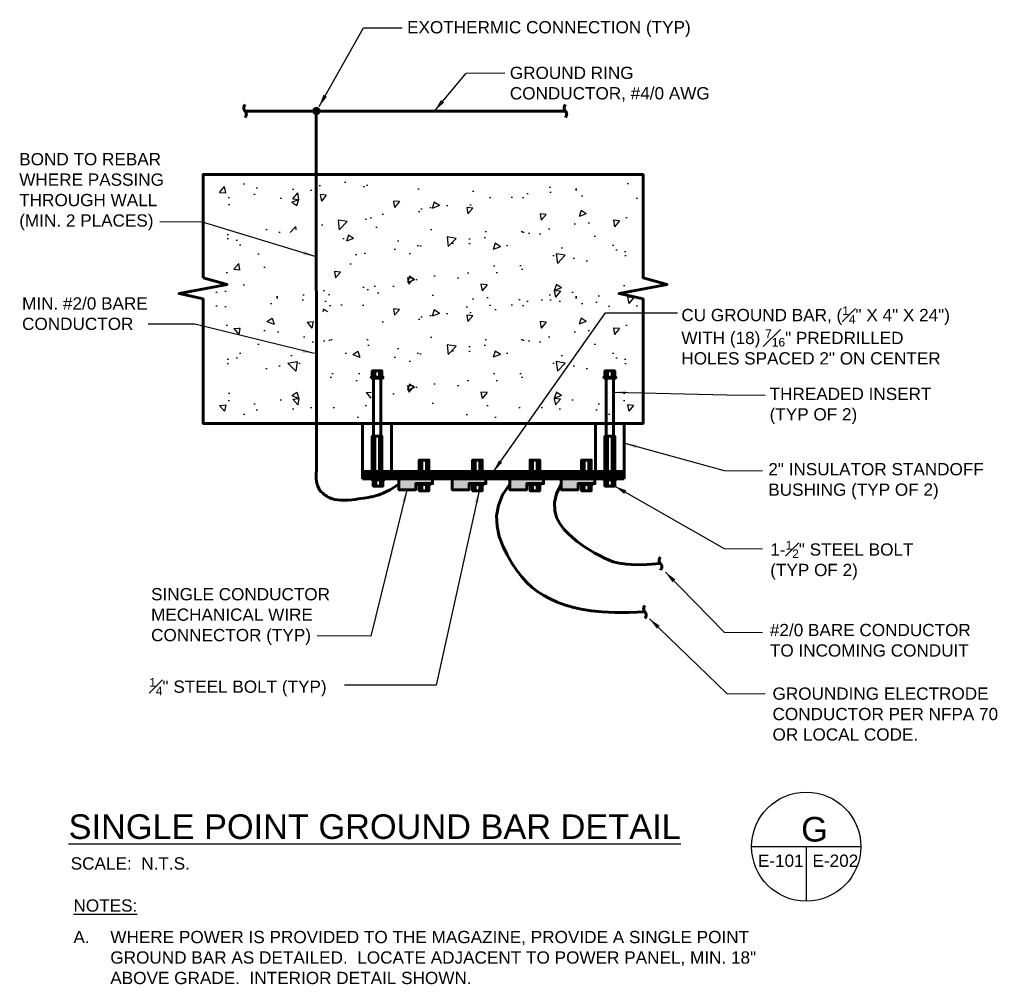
# Model space of a CAD drawing. Header units: inches. Extents: x 19734 to 55198, y -1945 to 10268.
# Tile 52 of 53: x 52084 to 52805, y 5770 to 6477. Entities that reach past the tile are written whole.
import ezdxf

# ---------------------------------------------------------------- set-up
doc = ezdxf.new("R2010")
doc.units = ezdxf.units.IN
doc.header["$MEASUREMENT"] = 0
for name, color, linetype, lineweight in [('E-ANNO-TEXT', 7, 'Continuous', 25), ('E-GND-GES', 7, 'Continuous', 60), ('E-LPS-COND', 7, 'Continuous', 60)]:
    doc.layers.add(name, color=color, linetype=linetype, lineweight=lineweight)
doc.layers.add('E-DETL-FINE', color=7, linetype='Continuous')
doc.styles.add('Arial8', font='arial.ttf', dxfattribs={"height": 0.125})
doc.styles.get("Standard").update_dxf_attribs({"font": 'arial.ttf'})
doc.dimstyles.new('3-16to1Dim8', dxfattribs={"dimtxt": 12, "dimasz": 0.0625, "dimexe": 0.0625, "dimexo": 0.0625, "dimgap": 0.03125, "dimtad": 1, "dimdec": 4, "dimlfac": 64, "dimzin": 3, "dimdsep": 46, "dimlunit": 4, "dimtxsty": 'Arial8', "dimcen": 0.09375, "dimclrd": 256, "dimclrt": 256, "dimadec": 0, "dimazin": 1, "dimtfac": 1, "dimtdec": 4, "dimtofl": 0, "dimtmove": 0, "dimatfit": 3, "dimfxl": 1, "dimfrac": 1, "dimtolj": 1, "dimtzin": 0, "dimlwd": -1, "dimarcsym": 0})

# ---------------------------------------------------------------- blocks, each defined once
blk = doc.blocks.new('Line Break-Big')
blk.add_lwpolyline([(0, 0.125, 0.414214), (0, 0, -0.414214), (0, -0.125)], format="xyb")

msp = doc.modelspace()

# ---------------------------------------------------------------- hatches: boundary and pattern name
at = {"layer": 'E-DETL-FINE', "ltscale": 100}
h = msp.add_hatch(dxfattribs=at)
h.set_pattern_fill('AR-CONC', color=256, scale=7.48728, style=0)
h.set_pattern_definition([(50, (49304.164, 7603.668), (53.7033, -4.6984), [5.6155, -61.7701]), (355, (49304.164, 7603.67), (-10.3887, 56.3187), [4.4924, -49.41605]), (100.4514, (49308.64, 7603.276), (43.3146, 51.6203), [4.7724, -52.4965]), (46.1842, (49304.164, 7618.64), (79.9073, -12.3929), [8.4232, -92.655]), (96.6356, (49310.82, 7617.61), (69.9808, 72.935), [7.1586, -78.7447]), (351.1842, (49304.16, 7618.64), (69.9808, 72.935), [6.7386, -74.124]), (21, (49311.65, 7614.9), (44.6921, -30.1452), [5.6155, -61.7701]), (326, (49311.65, 7614.9), (18.2177, 54.294), [4.4924, -49.41605]), (71.4514, (49315.375, 7612.386), (62.9098, 24.1488), [4.7724, -52.4965]), (37.5, (49304.164, 7603.668), (0.91044, 24.9247), [0, -48.81707, 0, -50.16478, 0, -49.60323]), (7.5, (49304.164, 7603.668), (19.69675, 29.5307), [0, -28.6014, 0, -47.69397, 0, -18.90538]), (327.5, (49287.467, 7603.668), (39.96878, -1.68875), [0, -18.7182, 0, -58.40078, 0, -77.49335]), (317.5, (49279.98, 7603.668), (43.66478, 7.49514), [0, -24.33366, 0, -38.7841, 0, -55.0315])])
h.paths.add_polyline_path([(52314.79904, 6360.7791), (52226.82351, 6360.7791), (52226.44914, 6262.69573), (52230.94151, 6262.69573), (52243.29552, 6267.1881), (52263.13681, 6288.52685), (52275.11646, 6318.1016), (52309.93231, 6333.07616)])
h = msp.add_hatch(dxfattribs=at)
h.set_pattern_fill('AR-CONC', color=256, scale=7.48728, style=0)
h.set_pattern_definition([(230, (55459.25, 5019.807), (-53.7033, 4.6984), [5.6155, -61.7701]), (175, (55459.25, 5019.81), (10.3887, -56.3187), [4.4924, -49.41605]), (280.4514, (55454.776, 5020.2), (-43.3146, -51.6203), [4.7724, -52.4965]), (226.1842, (55459.25, 5004.83), (-79.9073, 12.3929), [8.4232, -92.655]), (276.6356, (55452.59, 5005.865), (-69.9808, -72.935), [7.1586, -78.7447]), (171.1842, (55459.25, 5004.83), (-69.9808, -72.935), [6.7386, -74.124]), (201, (55451.764, 5008.576), (-44.6921, 30.1452), [5.6155, -61.7701]), (146, (55451.764, 5008.576), (-18.2177, -54.294), [4.4924, -49.41605]), (251.4514, (55448.04, 5011.09), (-62.9098, -24.1488), [4.7724, -52.4965]), (217.5, (55459.251, 5019.807), (-0.91044, -24.9247), [0, -48.81707, 0, -50.16478, 0, -49.60323]), (187.5, (55459.251, 5019.807), (-19.69675, -29.5307), [0, -28.6014, 0, -47.69397, 0, -18.90538]), (147.5, (55475.948, 5019.807), (-39.96878, 1.68875), [0, -18.7182, 0, -58.40078, 0, -77.49335]), (137.5, (55483.435, 5019.807), (-43.66478, -7.49514), [0, -24.33366, 0, -38.7841, 0, -55.0315])])
h.paths.add_polyline_path([(52448.61609, 6262.69573), (52536.59163, 6262.69573), (52536.96599, 6360.7791), (52532.47363, 6360.7791), (52513.82421, 6361.63833), (52464.86074, 6358.87029), (52303.0168, 6361.61213), (52302.4502, 6262.79481)])
h = msp.add_hatch(dxfattribs=at)
h.set_pattern_fill('AR-CONC', color=256, scale=7.48728, style=0)
h.set_pattern_definition([(310, (49304.164, 4940.816), (53.7033, 4.6984), [5.6155, -61.7701]), (5, (49304.164, 4940.816), (-10.3887, -56.3187), [4.4924, -49.41605]), (259.5486, (49308.64, 4941.21), (43.3146, -51.6203), [4.7724, -52.4965]), (313.8158, (49304.164, 4925.84), (79.9073, 12.3929), [8.4232, -92.655]), (263.3644, (49310.82, 4926.875), (69.9808, -72.935), [7.1586, -78.7447]), (8.8158, (49304.16, 4925.84), (69.9808, -72.935), [6.7386, -74.124]), (339, (49311.65, 4929.586), (44.6921, 30.1452), [5.6155, -61.7701]), (34, (49311.65, 4929.586), (18.2177, -54.294), [4.4924, -49.41605]), (288.5486, (49315.375, 4932.1), (62.9098, -24.1488), [4.7724, -52.4965]), (322.5, (49304.164, 4940.816), (0.91044, -24.9247), [0, -48.81707, 0, -50.16478, 0, -49.60323]), (352.5, (49304.164, 4940.816), (19.69675, -29.5307), [0, -28.6014, 0, -47.69397, 0, -18.90538]), (32.5, (49287.467, 4940.816), (39.96878, 1.68875), [0, -18.7182, 0, -58.40078, 0, -77.49335]), (42.5, (49279.98, 4940.816), (43.66478, -7.49514), [0, -24.33366, 0, -38.7841, 0, -55.0315])])
h.paths.add_polyline_path([(52339.8357, 6184.0309), (52226.82351, 6183.70493), (52226.44914, 6281.78829), (52230.94151, 6281.78829), (52250.52887, 6287.46138), (52283.9835, 6281.22722), (52336.43355, 6274.568), (52343.52139, 6237.30469)])
h = msp.add_hatch(dxfattribs=at)
h.set_pattern_fill('AR-CONC', color=256, scale=7.48728, style=0)
h.set_pattern_definition([(230, (55459.25, 4940.816), (-53.7033, 4.6984), [5.6155, -61.7701]), (175, (55459.25, 4940.816), (10.3887, -56.3187), [4.4924, -49.41605]), (280.4514, (55454.776, 4941.21), (-43.3146, -51.6203), [4.7724, -52.4965]), (226.1842, (55459.25, 4925.84), (-79.9073, 12.3929), [8.4232, -92.655]), (276.6356, (55452.59, 4926.875), (-69.9808, -72.935), [7.1586, -78.7447]), (171.1842, (55459.25, 4925.84), (-69.9808, -72.935), [6.7386, -74.124]), (201, (55451.764, 4929.586), (-44.6921, 30.1452), [5.6155, -61.7701]), (146, (55451.764, 4929.586), (-18.2177, -54.294), [4.4924, -49.41605]), (251.4514, (55448.04, 4932.1), (-62.9098, -24.1488), [4.7724, -52.4965]), (217.5, (55459.251, 4940.816), (-0.91044, -24.9247), [0, -48.81707, 0, -50.16478, 0, -49.60323]), (187.5, (55459.251, 4940.816), (-19.69675, -29.5307), [0, -28.6014, 0, -47.69397, 0, -18.90538]), (147.5, (55475.948, 4940.816), (-39.96878, 1.68875), [0, -18.7182, 0, -58.40078, 0, -77.49335]), (137.5, (55483.435, 4940.816), (-43.66478, -7.49514), [0, -24.33366, 0, -38.7841, 0, -55.0315])])
h.paths.add_polyline_path([(52448.61609, 6183.70493), (52536.59163, 6183.70493), (52536.96599, 6281.78829), (52532.47363, 6281.78829), (52520.11961, 6277.29593), (52335.87888, 6269.78671), (52350.32651, 6245.71946), (52351.17637, 6182.86145)])
at = {"layer": 'E-GND-GES'}
h = msp.add_hatch(color=256, dxfattribs=at)
edge = h.paths.add_edge_path()
edge.add_arc((52301.00778, 6410.01107), 3.02048, 0, 360)
at = {"layer": 'E-LPS-COND'}
h = msp.add_hatch(dxfattribs=at)
h.set_pattern_fill('ANSI31', color=256, scale=15)
h.set_pattern_definition([(45, (48380.0075, 4482.5063), (-1.3258252, 1.3258252), [])])
h.paths.add_polyline_path([(52334.85931, 6145.71878), (52334.85931, 6140.32553), (52526.59075, 6140.32553), (52526.59075, 6145.71878)])
h = msp.add_hatch(color=256, dxfattribs=at)
h.dxf.hatch_style = 1
h.paths.add_polyline_path([(52373.8129, 6132.46389), (52373.8129, 6136.95625), (52386.16692, 6136.95625), (52386.16692, 6140.32553), (52361.45889, 6140.32553), (52361.45889, 6132.46389)])
h.paths.add_polyline_path([(52412.88956, 6132.46389), (52412.88956, 6136.95625), (52425.24357, 6136.95625), (52425.24357, 6140.32553), (52400.53555, 6140.32553), (52400.53555, 6132.46389)])
h.paths.add_polyline_path([(52442.68866, 6140.32553), (52442.68866, 6132.46389), (52455.04267, 6132.46389), (52455.04267, 6136.95625), (52467.39668, 6136.95625), (52467.39668, 6140.32553)])
h.paths.add_polyline_path([(52480.37509, 6140.32553), (52480.37509, 6132.46389), (52492.72911, 6132.46389), (52492.72911, 6136.95625), (52505.08312, 6136.95625), (52505.08312, 6140.32553)])

# ---------------------------------------------------------------- linework, layer by layer
at = {"layer": 'E-ANNO-TEXT'}
for p, q in [((52619.8524, 5870.82962), (52699.8524, 5870.82962)), ((52659.8524, 5870.82962), (52659.8524, 5830.82962))]:
    msp.add_line(p, q, dxfattribs=at)
msp.add_circle((52659.8524, 5870.82962), 40, dxfattribs=at)
at = {"layer": 'E-GND-GES'}
for p, q in [((52300.81359, 6409.10041), (52300.96728, 6147.56045)), ((52334.85931, 6140.32553), (52334.85931, 6181.08438)), ((52334.85931, 6181.08438), (52356.58412, 6181.08438)), ((52356.0983, 6181.08438), (52356.0983, 6145.71878)), ((52505.35175, 6145.71878), (52505.35175, 6181.08438)), ((52526.59075, 6181.08438), (52526.59075, 6140.47606)), ((52334.85931, 6140.32553), (52526.59075, 6140.32553))]:
    msp.add_line(p, q, dxfattribs=at)
at = {"layer": 'E-GND-GES', "ltscale": 100}
msp.add_line((52526.59075, 6145.71878), (52334.85931, 6145.71878), dxfattribs=at)
for points in [[(52248.70571, 6410.00741), (52483.43194, 6410.00741)], [(52343.79417, 6215.03314), (52343.79417, 6219.52551)], [(52347.16345, 6215.03314), (52347.16345, 6219.52551)], [(52514.28661, 6215.03314), (52514.28661, 6219.52551)], [(52517.65589, 6215.03314), (52517.65589, 6219.52551)], [(52342.85826, 6214.28441), (52342.85826, 6171.61709)], [(52348.09936, 6214.28441), (52348.09936, 6171.61709)], [(52513.3507, 6214.28441), (52513.3507, 6171.61709)], [(52518.5918, 6214.28441), (52518.5918, 6171.61709)], [(52343.79417, 6145.71878), (52343.79417, 6171.61709)], [(52347.16345, 6145.71878), (52347.16345, 6171.61709)], [(52514.28661, 6145.71878), (52514.28661, 6171.61709)], [(52517.65589, 6145.71878), (52517.65589, 6171.61709)], [(52378.18382, 6145.71878), (52378.18382, 6154.14908)], [(52381.55309, 6145.79966), (52381.55309, 6154.14908)], [(52417.26047, 6145.71878), (52417.26047, 6154.14908)], [(52420.62975, 6145.71878), (52420.62975, 6154.14908)], [(52459.41358, 6145.71878), (52459.41358, 6154.14908)], [(52462.78286, 6145.71878), (52462.78286, 6154.14908)], [(52497.10002, 6145.71878), (52497.10002, 6154.14908)], [(52500.4693, 6145.71878), (52500.4693, 6154.14908)], [(52344.5429, 6139.5768), (52344.5429, 6135.08443)], [(52347.91217, 6139.5768), (52347.91217, 6135.08443)], [(52514.28661, 6139.5768), (52514.28661, 6135.08443)], [(52517.65589, 6139.5768), (52517.65589, 6135.08443)], [(52378.18431, 6136.20753), (52378.18431, 6131.71516)], [(52381.55358, 6136.20753), (52381.55358, 6131.71516)], [(52417.26096, 6136.20753), (52417.26096, 6131.71516)], [(52420.63023, 6136.20753), (52420.63023, 6131.71516)], [(52442.68866, 6136.39471), (52437.40592, 6128.73437), (52434.29705, 6120.97701), (52433.05612, 6113.23462), (52433.37723, 6105.61921), (52434.95444, 6098.24278), (52437.48185, 6091.21732), (52440.65353, 6084.65486), (52444.16356, 6078.66738), (52447.76387, 6073.33803), (52451.43774, 6068.63449), (52455.22629, 6064.4956), (52459.17065, 6060.86018), (52463.31195, 6057.66706), (52467.6913, 6054.85506), (52472.34983, 6052.36302), (52477.32867, 6050.12975), (52482.68468, 6048.11098), (52488.53765, 6046.32995), (52495.02313, 6044.8268), (52502.27665, 6043.64168), (52510.43374, 6042.81472), (52519.62995, 6042.38606), (52530.0008, 6042.39584), (52541.68184, 6042.8842)], [(52459.41407, 6136.20753), (52459.41407, 6131.71516)], [(52462.78335, 6136.20753), (52462.78335, 6131.71516)], [(52480.37509, 6136.39471), (52476.99924, 6129.35602), (52475.52442, 6122.98984), (52475.63507, 6117.26469), (52477.01562, 6112.14907), (52479.3505, 6107.61149), (52482.32413, 6103.62045), (52485.62094, 6100.14446), (52488.92536, 6097.15202), (52491.9836, 6094.60548), (52494.78898, 6092.44253), (52497.39661, 6090.59468), (52499.86158, 6088.99345), (52502.239, 6087.57037), (52504.58397, 6086.25695), (52506.95161, 6084.98471), (52509.397, 6083.68519), (52512.0039, 6082.31759), (52514.97068, 6080.95193), (52518.52436, 6079.68594), (52522.89193, 6078.61734), (52528.30043, 6077.84384), (52534.97686, 6077.46316), (52543.14824, 6077.57303), (52553.04158, 6078.27116)], [(52497.10051, 6136.20753), (52497.10051, 6131.71516)], [(52500.46978, 6136.20753), (52500.46978, 6131.71516)]]:
    msp.add_lwpolyline(points, dxfattribs=at)
for points in [[(52218.00787, 6287.77812), (52235.60297, 6282.91139), (52200.41276, 6276.17283), (52218.00787, 6272.24201), (52218.00787, 6181.08438), (52540.33527, 6181.08438), (52540.33527, 6264.19319), (52540.33527, 6272.24201), (52522.74016, 6276.17283), (52557.93038, 6282.91139), (52540.33527, 6287.77812), (52540.33527, 6363.39965), (52218.00787, 6363.39965)], [(52341.92235, 6215.03314), (52349.03527, 6215.03314), (52349.03527, 6219.52551), (52341.92235, 6219.52551)], [(52512.41479, 6215.03314), (52519.52771, 6215.03314), (52519.52771, 6219.52551), (52512.41479, 6219.52551)], [(52341.17362, 6214.28441), (52349.78399, 6214.28441), (52349.78399, 6215.03314), (52341.17362, 6215.03314)], [(52511.66606, 6214.28441), (52520.27644, 6214.28441), (52520.27644, 6215.03314), (52511.66606, 6215.03314)], [(52341.92235, 6145.71878), (52349.03527, 6145.71878), (52349.03527, 6171.61709), (52341.92235, 6171.61709)], [(52512.41479, 6145.71878), (52519.52771, 6145.71878), (52519.52771, 6171.61709), (52512.41479, 6171.61709)], [(52376.312, 6145.71878), (52383.42491, 6145.71878), (52383.42491, 6154.14908), (52376.312, 6154.14908)], [(52415.38865, 6145.71878), (52422.50157, 6145.71878), (52422.50157, 6154.14908), (52415.38865, 6154.14908)], [(52457.54176, 6145.71878), (52464.65468, 6145.71878), (52464.65468, 6154.14908), (52457.54176, 6154.14908)], [(52495.2282, 6145.71878), (52502.34112, 6145.71878), (52502.34112, 6154.14908), (52495.2282, 6154.14908)], [(52341.92235, 6140.32553), (52350.53272, 6140.32553), (52350.53272, 6139.5768), (52341.92235, 6139.5768)], [(52342.67108, 6139.5768), (52349.78399, 6139.5768), (52349.78399, 6135.08443), (52342.67108, 6135.08443)], [(52386.16692, 6140.32553), (52386.16692, 6136.95625), (52373.8129, 6136.95625), (52373.8129, 6132.46389), (52361.45889, 6132.46389), (52361.45889, 6140.32553)], [(52425.24357, 6140.32553), (52425.24357, 6136.95625), (52412.88956, 6136.95625), (52412.88956, 6132.46389), (52400.53555, 6132.46389), (52400.53555, 6140.32553)], [(52467.39668, 6140.32553), (52467.39668, 6136.95625), (52455.04267, 6136.95625), (52455.04267, 6132.46389), (52442.68866, 6132.46389), (52442.68866, 6140.32553)], [(52505.08312, 6140.32553), (52505.08312, 6136.95625), (52492.72911, 6136.95625), (52492.72911, 6132.46389), (52480.37509, 6132.46389), (52480.37509, 6140.32553)], [(52511.66606, 6140.32553), (52520.27644, 6140.32553), (52520.27644, 6139.5768), (52511.66606, 6139.5768)], [(52512.41479, 6139.5768), (52519.52771, 6139.5768), (52519.52771, 6135.08443), (52512.41479, 6135.08443)], [(52375.56376, 6136.95625), (52384.17413, 6136.95625), (52384.17413, 6136.20753), (52375.56376, 6136.20753)], [(52376.31249, 6136.20753), (52383.4254, 6136.20753), (52383.4254, 6131.71516), (52376.31249, 6131.71516)], [(52414.64041, 6136.95625), (52423.25078, 6136.95625), (52423.25078, 6136.20753), (52414.64041, 6136.20753)], [(52415.38914, 6136.20753), (52422.50205, 6136.20753), (52422.50205, 6131.71516), (52415.38914, 6131.71516)], [(52456.79352, 6136.95625), (52465.40389, 6136.95625), (52465.40389, 6136.20753), (52456.79352, 6136.20753)], [(52457.54225, 6136.20753), (52464.65517, 6136.20753), (52464.65517, 6131.71516), (52457.54225, 6131.71516)], [(52494.47996, 6136.95625), (52503.09033, 6136.95625), (52503.09033, 6136.20753), (52494.47996, 6136.20753)], [(52495.22869, 6136.20753), (52502.3416, 6136.20753), (52502.3416, 6131.71516), (52495.22869, 6131.71516)]]:
    msp.add_lwpolyline(points, close=True, dxfattribs=at)
at = {"layer": 'E-LPS-COND'}
msp.add_open_spline([(52300.96728, 6147.56045), (52300.09141, 6135.60999), (52305.46386, 6129.08278), (52316.08689, 6123.28715), (52340.34614, 6127.00988), (52340.34614, 6127.00988), (52351.85597, 6129.88971), (52361.45889, 6136.39471)], degree=3, knots=[3.901736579, 3.901736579, 3.901736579, 3.901736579, 13.368702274, 22.341406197, 39.713102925, 64.13191273, 85.403713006, 85.403713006, 85.403713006, 85.403713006], dxfattribs=at)

# ---------------------------------------------------------------- block references
at = {"layer": 'E-GND-GES', "ltscale": 100, "xscale": 37.43639996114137, "yscale": 37.43639996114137, "zscale": 1.497455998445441}
for p in [(52248.70571, 6410.00741), (52483.43194, 6410.00741)]:
    msp.add_blockref('Line Break-Big', p, dxfattribs=at)
at = {"layer": 'E-LPS-COND', "ltscale": 100, "xscale": 37.43639996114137, "yscale": 37.43639996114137, "zscale": 1.497455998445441}
for p in [(52553.04158, 6078.27116), (52541.68184, 6042.8842)]:
    msp.add_blockref('Line Break-Big', p, dxfattribs=at)

# ---------------------------------------------------------------- texts
at = {"layer": 'E-ANNO-TEXT', "attachment_point": 1}
for s, insert, char_height, width in [('EXOTHERMIC CONNECTION (TYP) ', (52367.44519, 6475.92843), 8.984736, 237.0991154), ('GROUND RING CONDUCTOR, #4/0 AWG', (52442.72252, 6442.49654), 8.984736, 151.9726807), ('BOND TO REBAR WHERE PASSING THROUGH WALL (MIN. 2 PLACES)', (52083.30842, 6379.21305), 8.984736, 121.5355819), ('MIN. #2/0 BARE CONDUCTOR', (52085.37253, 6273.47865), 8.984736, 102.107301), ('\\A1;CU GROUND BAR, ({\\H0.7x;\\S1#4;}" X 4" X 24")\\PWITH (18) {\\H0.7x;\\S7#16;}" PREDRILLED HOLES SPACED 2" ON CENTER ', (52568.36743, 6266.75708), 8.984736, 205.5766087), ('THREADED INSERT\\P(TYP OF 2)', (52633.04371, 6207.17394), 8.984736, 131.1872424), ('2" INSULATOR STANDOFF BUSHING (TYP OF 2)', (52632.06863, 6151.96507), 8.984736, 179.6832742), ('\\A1;1-{\\H0.7x;\\S1#2;}" STEEL BOLT\\P(TYP OF 2)', (52633.50888, 6094.89798), 8.984736, 134.3079537), ('SINGLE CONDUCTOR\\PMECHANICAL WIRE\\PCONNECTOR (TYP) ', (52179.88775, 6060.33706), 8.984736, 147.9132425), ('\\pxql;#2/0 BARE CONDUCTOR TO INCOMING CONDUIT', (52633.23847, 6034.08391), 8.984736, 154.5929204), ('\\A1;{\\H0.7x;\\S1#4;}" STEEL BOLT (TYP)', (52178.47323, 5994.37215), 8.984736, 143.9970048), ('GROUNDING ELECTRODE CONDUCTOR PER NFPA 70 OR LOCAL CODE.', (52635.15071, 5987.48169), 8.984736, 173.7611493), ('{\\LNOTES:}', (52123.00849, 5832.1718), 9, 63.6272003), ('\\pxi-3,l3,t3;A.^IWHERE POWER IS PROVIDED TO THE MAGAZINE, PROVIDE A SINGLE POINT GROUND BAR AS DETAILED.  LOCATE ADJACENT TO POWER PANEL, MIN. 18" ABOVE GRADE.  INTERIOR DETAIL SHOWN.', (52123.00849, 5809.06848), 9, 527.3493658)]:
    msp.add_mtext(s, dxfattribs=dict(at, insert=insert, char_height=char_height, width=width))
for s, width, insert, char_height in [('{\\LSINGLE POINT GROUND BAR DETAIL^I }', 709.5890779, (52119.4723, 5894.47755), 18), ('G', 22.0103447, (52656.11964, 5892.54399), 18), ('E-101', 35.4157189, (52624.42125, 5865.01181), 9), ('E-202', 35.4157189, (52664.42125, 5865.01181), 9), ('SCALE:  N.T.S.', 103.0824088, (52120.97201, 5862.99475), 9)]:
    msp.add_mtext_dynamic_manual_height_columns(s, width=width, gutter_width=48, heights=[0], dxfattribs=dict(at, insert=insert, char_height=char_height))

# ---------------------------------------------------------------- leaders
at = {"layer": 'E-ANNO-TEXT', "ltscale": 100, "annotation_type": 0, "has_hookline": 1, "hookline_direction": 0}
for points in [[(52302.98425, 6413.36732), (52335.42481, 6470.88202), (52363.81697, 6471.03222)], [(52387.64144, 6410.2386), (52410.70183, 6437.76515), (52439.09399, 6437.91535)], [(52300.13217, 6303.49834), (52217.51422, 6328.4419), (52186.41043, 6328.76129)], [(52430.72503, 6145.71878), (52512.88368, 6262.08074), (52565.58185, 6261.98165)], [(52299.56808, 6232.16836), (52211.93798, 6253.69361), (52177.83725, 6253.8252)], [(52518.87338, 6203.87309), (52601.5853, 6201.90958), (52629.69378, 6201.81049)], [(52526.86784, 6166.47479), (52599.72448, 6146.42293), (52627.83296, 6146.32384)], [(52367.34744, 6132.46389), (52340.9253, 6025.08942), (52301.54299, 6025.40881)], [(52420.20541, 6131.71516), (52388.74158, 5989.26908), (52321.52764, 5989.24519)], [(52519.52771, 6135.08443), (52599.72448, 6089.30128), (52627.83296, 6089.20219)], [(52556.66846, 6072.057), (52599.72448, 6027.94664), (52627.83296, 6027.84755)], [(52545.04471, 6037.88423), (52601.63673, 5983.03201), (52629.74521, 5982.93292)]]:
    msp.add_leader(points, dimstyle='3-16to1Dim8', override={"dimasz": 9, "dimtad": 0}, dxfattribs=at)

doc.saveas('drawing.dxf')
